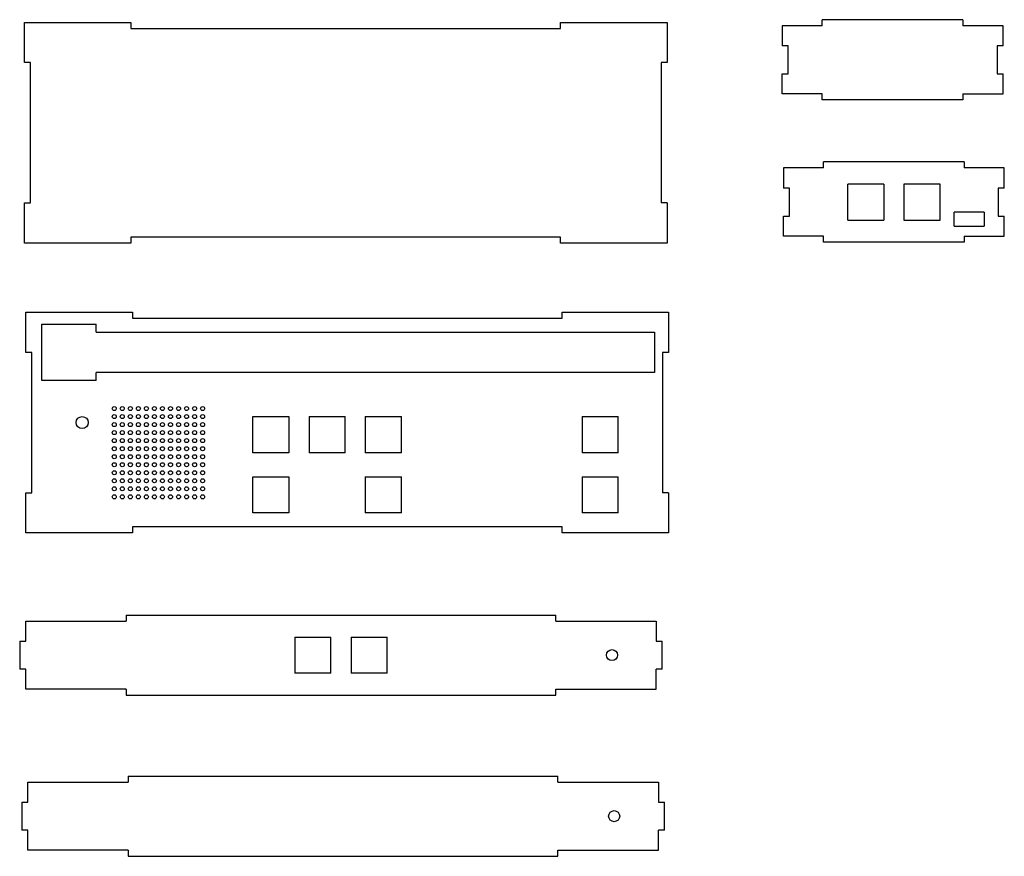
# Model space of a CAD drawing. Extents: x 53 to 543, y 385 to 802.
import ezdxf

# ---------------------------------------------------------------- set-up
doc = ezdxf.new("R2010")
doc.units = 0
doc.layers.get('0').update_dxf_attribs({"linetype": 'CONTINUOUS'})

msp = doc.modelspace()

# ---------------------------------------------------------------- linework, layer by layer
at = {"color": 7}
for p, q in [((55.189453, 800.998291), (108.189453, 800.998291)), ((55.189453, 780.998291), (55.189453, 800.998291)), ((108.189453, 800.998291), (108.189453, 797.998291)), ((322.189453, 800.998291), (375.189453, 800.998291)), ((322.189453, 797.998291), (322.189453, 800.998291)), ((375.189453, 800.998291), (375.189453, 780.998291)), ((432.515167, 799.3349), (432.515167, 789.3349)), ((452.515167, 799.3349), (432.515167, 799.3349)), ((452.515167, 799.3349), (452.515167, 802.3349)), ((522.515137, 802.3349), (452.515167, 802.3349)), ((522.515137, 802.3349), (522.515137, 799.3349)), ((542.515137, 799.3349), (522.515137, 799.3349)), ((542.515137, 789.3349), (542.515137, 799.3349)), ((108.189453, 797.998291), (322.189453, 797.998291)), ((435.515167, 789.3349), (432.515167, 789.3349)), ((435.515167, 775.3349), (435.515167, 789.3349)), ((539.515137, 789.3349), (539.515137, 775.3349)), ((542.515137, 789.3349), (539.515137, 789.3349)), ((58.189453, 780.998291), (55.189453, 780.998291)), ((58.189453, 710.998291), (58.189453, 780.998291)), ((372.189453, 780.998291), (372.189453, 710.998291)), ((375.189453, 780.998291), (372.189453, 780.998291)), ((432.515167, 765.3349), (432.515167, 775.3349)), ((432.515167, 775.3349), (435.515167, 775.3349)), ((539.515137, 775.3349), (542.515137, 775.3349)), ((542.515137, 765.3349), (542.515137, 775.3349)), ((452.515167, 765.3349), (432.515167, 765.3349)), ((452.515167, 762.3349), (452.515167, 765.3349)), ((522.515137, 765.3349), (542.515137, 765.3349)), ((522.515137, 765.3349), (522.515137, 762.3349)), ((522.515137, 762.3349), (452.515167, 762.3349)), ((453.147888, 728.443787), (453.147888, 731.443787)), ((523.147888, 731.443787), (453.147888, 731.443787)), ((523.147888, 731.443787), (523.147888, 728.443787)), ((433.147888, 728.443787), (433.147888, 718.443787)), ((453.147888, 728.443787), (433.147888, 728.443787)), ((543.147888, 728.443787), (523.147888, 728.443787)), ((543.147888, 718.443787), (543.147888, 728.443787)), ((436.147888, 718.443787), (433.147888, 718.443787)), ((436.147888, 704.443787), (436.147888, 718.443787)), ((465.147888, 702.443787), (465.147888, 720.443787)), ((483.147888, 720.443787), (465.147888, 720.443787)), ((483.147888, 720.443787), (483.147888, 702.443787)), ((511.147888, 720.443787), (493.147888, 720.443787)), ((493.147888, 720.443787), (493.147888, 702.443787)), ((511.147888, 702.443787), (511.147888, 720.443787)), ((540.147888, 718.443787), (540.147888, 704.443787)), ((543.147888, 718.443787), (540.147888, 718.443787)), ((55.189453, 710.998291), (58.189453, 710.998291)), ((55.189453, 690.998291), (55.189453, 710.998291)), ((375.189453, 710.998291), (372.189453, 710.998291)), ((375.189453, 710.998291), (375.189453, 690.998291)), ((518.147888, 699.443787), (518.147888, 706.443787)), ((533.147888, 706.443787), (518.147888, 706.443787)), ((533.147888, 706.443787), (533.147888, 699.443787)), ((433.147888, 694.443787), (433.147888, 704.443787)), ((433.147888, 704.443787), (436.147888, 704.443787)), ((465.147888, 702.443787), (483.147888, 702.443787)), ((493.147888, 702.443787), (511.147888, 702.443787)), ((540.147888, 704.443787), (543.147888, 704.443787)), ((543.147888, 694.443787), (543.147888, 704.443787)), ((518.147888, 699.443787), (533.147888, 699.443787)), ((108.189453, 693.998291), (108.189453, 690.998291)), ((322.189453, 693.998291), (108.189453, 693.998291)), ((322.189453, 690.998291), (322.189453, 693.998291)), ((453.147888, 694.443787), (433.147888, 694.443787)), ((453.147888, 691.443787), (453.147888, 694.443787)), ((523.147888, 691.443787), (453.147888, 691.443787)), ((523.147888, 694.443787), (543.147888, 694.443787)), ((523.147888, 694.443787), (523.147888, 691.443787)), ((108.189453, 690.998291), (55.189453, 690.998291)), ((375.189453, 690.998291), (322.189453, 690.998291)), ((55.911957, 656.573792), (108.911957, 656.573792)), ((55.911957, 636.573792), (55.911957, 656.573792)), ((108.911957, 656.573792), (108.911957, 653.573792)), ((108.911957, 653.573792), (322.911957, 653.573792)), ((322.911957, 656.573792), (375.911957, 656.573792)), ((322.911957, 653.573792), (322.911957, 656.573792)), ((375.911957, 656.573792), (375.911957, 636.573792)), ((63.911957, 650.573792), (90.911957, 650.573792)), ((63.911957, 622.573792), (63.911957, 650.573792)), ((90.911957, 646.573792), (90.911957, 650.573792)), ((90.911957, 646.573792), (368.911957, 646.573792)), ((368.911957, 646.573792), (368.911957, 626.573792)), ((58.911957, 636.573792), (55.911957, 636.573792)), ((58.911957, 566.573792), (58.911957, 636.573792)), ((372.911957, 636.573792), (372.911957, 566.573792)), ((375.911957, 636.573792), (372.911957, 636.573792)), ((368.911957, 626.573792), (90.911957, 626.573792)), ((90.911957, 622.573792), (90.911957, 626.573792)), ((90.911957, 622.573792), (63.911957, 622.573792)), ((168.911957, 604.573792), (186.911957, 604.573792)), ((168.911957, 586.573792), (168.911957, 604.573792)), ((186.911957, 604.573792), (186.911957, 586.573792)), ((196.911957, 604.573792), (196.911957, 586.573792)), ((196.911957, 604.573792), (214.911957, 604.573792)), ((214.911957, 586.573792), (214.911957, 604.573792)), ((224.911957, 604.573792), (224.911957, 586.573792)), ((224.911957, 604.573792), (242.911957, 604.573792)), ((242.911957, 586.573792), (242.911957, 604.573792)), ((332.911957, 604.573792), (332.911957, 586.573792)), ((332.911957, 604.573792), (350.911957, 604.573792)), ((350.911957, 586.573792), (350.911957, 604.573792)), ((186.911957, 586.573792), (168.911957, 586.573792)), ((214.911957, 586.573792), (196.911957, 586.573792)), ((242.911957, 586.573792), (224.911957, 586.573792)), ((350.911957, 586.573792), (332.911957, 586.573792)), ((168.911957, 574.573792), (186.911957, 574.573792)), ((168.911957, 556.573792), (168.911957, 574.573792)), ((186.911957, 574.573792), (186.911957, 556.573792)), ((224.911957, 574.573792), (224.911957, 556.573792)), ((224.911957, 574.573792), (242.911957, 574.573792)), ((242.911957, 556.573792), (242.911957, 574.573792)), ((332.911957, 574.573792), (332.911957, 556.573792)), ((332.911957, 574.573792), (350.911957, 574.573792)), ((350.911957, 556.573792), (350.911957, 574.573792)), ((55.911957, 566.573792), (58.911957, 566.573792)), ((55.911957, 546.573792), (55.911957, 566.573792)), ((375.911957, 566.573792), (372.911957, 566.573792)), ((375.911957, 566.573792), (375.911957, 546.573792)), ((186.911957, 556.573792), (168.911957, 556.573792)), ((242.911957, 556.573792), (224.911957, 556.573792)), ((350.911957, 556.573792), (332.911957, 556.573792)), ((108.911957, 549.573792), (108.911957, 546.573792)), ((322.911957, 549.573792), (108.911957, 549.573792)), ((322.911957, 546.573792), (322.911957, 549.573792)), ((108.911957, 546.573792), (55.911957, 546.573792)), ((375.911957, 546.573792), (322.911957, 546.573792)), ((105.809601, 505.697357), (319.809601, 505.697357)), ((105.809601, 505.697357), (105.809601, 502.697357)), ((319.809601, 502.697357), (319.809601, 505.697357)), ((55.809601, 502.697357), (105.809601, 502.697357)), ((55.809601, 492.697357), (55.809601, 502.697357)), ((319.809601, 502.697357), (369.809601, 502.697357)), ((369.809601, 502.697357), (369.809601, 492.697357)), ((52.809601, 492.697357), (52.809601, 478.697357)), ((52.809601, 492.697357), (55.809601, 492.697357)), ((189.809601, 494.697357), (189.809601, 476.697357)), ((189.809601, 494.697357), (207.809601, 494.697357)), ((207.809601, 476.697357), (207.809601, 494.697357)), ((217.809601, 494.697357), (217.809601, 476.697357)), ((217.809601, 494.697357), (235.809601, 494.697357)), ((235.809601, 476.697357), (235.809601, 494.697357)), ((369.809601, 492.697357), (372.809601, 492.697357)), ((372.809601, 478.697357), (372.809601, 492.697357)), ((55.809601, 478.697357), (52.809601, 478.697357)), ((55.809601, 468.697357), (55.809601, 478.697357)), ((207.809601, 476.697357), (189.809601, 476.697357)), ((235.809601, 476.697357), (217.809601, 476.697357)), ((369.809601, 468.697357), (369.809601, 478.697357)), ((372.809601, 478.697357), (369.809601, 478.697357)), ((105.809601, 468.697357), (55.809601, 468.697357)), ((105.809601, 468.697357), (105.809601, 465.697357)), ((319.809601, 465.697357), (319.809601, 468.697357)), ((319.809601, 468.697357), (369.809601, 468.697357)), ((105.809601, 465.697357), (319.809601, 465.697357)), ((56.864288, 422.454437), (106.864288, 422.454437)), ((56.864288, 412.454437), (56.864288, 422.454437)), ((106.864288, 425.454437), (320.864288, 425.454437)), ((106.864288, 425.454437), (106.864288, 422.454437)), ((320.864288, 422.454437), (320.864288, 425.454437)), ((320.864288, 422.454437), (370.864288, 422.454437)), ((370.864288, 422.454437), (370.864288, 412.454437)), ((53.864288, 412.454437), (53.864288, 398.454437)), ((53.864288, 412.454437), (56.864288, 412.454437)), ((370.864288, 412.454437), (373.864288, 412.454437)), ((373.864288, 398.454437), (373.864288, 412.454437)), ((56.864288, 398.454437), (53.864288, 398.454437)), ((56.864288, 388.454437), (56.864288, 398.454437)), ((370.864288, 388.454437), (370.864288, 398.454437)), ((373.864288, 398.454437), (370.864288, 398.454437)), ((106.864288, 388.454437), (56.864288, 388.454437)), ((106.864288, 388.454437), (106.864288, 385.454437)), ((320.864288, 385.454437), (320.864288, 388.454437)), ((320.864288, 388.454437), (370.864288, 388.454437)), ((106.864288, 385.454437), (320.864288, 385.454437))]:
    msp.add_line(p, q, dxfattribs=at)
for centre, radius in [((99.911957, 608.573792), 1), ((103.911957, 608.573792), 1), ((107.911957, 608.573792), 1), ((111.911957, 608.573792), 1), ((115.911957, 608.573792), 1), ((119.911957, 608.573792), 1), ((123.911957, 608.573792), 1), ((127.911957, 608.573792), 1), ((131.911957, 608.573792), 1), ((135.911957, 608.573792), 1), ((139.911957, 608.573792), 1), ((143.911957, 608.573792), 1), ((83.911957, 601.573792), 3), ((99.911957, 604.573792), 1), ((103.911957, 604.573792), 1), ((107.911957, 604.573792), 1), ((111.911957, 604.573792), 1), ((115.911957, 604.573792), 1), ((119.911957, 604.573792), 1), ((123.911957, 604.573792), 1), ((127.911957, 604.573792), 1), ((131.911957, 604.573792), 1), ((135.911957, 604.573792), 1), ((139.911957, 604.573792), 1), ((143.911957, 604.573792), 1), ((99.911957, 600.573792), 1), ((103.911957, 600.573792), 1), ((107.911957, 600.573792), 1), ((111.911957, 600.573792), 1), ((115.911957, 600.573792), 1), ((119.911957, 600.573792), 1), ((123.911957, 600.573792), 1), ((127.911957, 600.573792), 1), ((131.911957, 600.573792), 1), ((135.911957, 600.573792), 1), ((139.911957, 600.573792), 1), ((143.911957, 600.573792), 1), ((99.911957, 596.573792), 1), ((99.911957, 592.573792), 1), ((103.911957, 596.573792), 1), ((103.911957, 592.573792), 1), ((107.911957, 596.573792), 1), ((107.911957, 592.573792), 1), ((111.911957, 596.573792), 1), ((111.911957, 592.573792), 1), ((115.911957, 596.573792), 1), ((115.911957, 592.573792), 1), ((119.911957, 596.573792), 1), ((119.911957, 592.573792), 1), ((123.911957, 596.573792), 1), ((123.911957, 592.573792), 1), ((127.911957, 596.573792), 1), ((127.911957, 592.573792), 1), ((131.911957, 596.573792), 1), ((131.911957, 592.573792), 1), ((135.911957, 596.573792), 1), ((135.911957, 592.573792), 1), ((139.911957, 596.573792), 1), ((139.911957, 592.573792), 1), ((143.911957, 596.573792), 1), ((143.911957, 592.573792), 1), ((99.911957, 588.573792), 1), ((103.911957, 588.573792), 1), ((107.911957, 588.573792), 1), ((111.911957, 588.573792), 1), ((115.911957, 588.573792), 1), ((119.911957, 588.573792), 1), ((123.911957, 588.573792), 1), ((127.911957, 588.573792), 1), ((131.911957, 588.573792), 1), ((135.911957, 588.573792), 1), ((139.911957, 588.573792), 1), ((143.911957, 588.573792), 1), ((99.911957, 584.573792), 1), ((103.911957, 584.573792), 1), ((107.911957, 584.573792), 1), ((111.911957, 584.573792), 1), ((115.911957, 584.573792), 1), ((119.911957, 584.573792), 1), ((123.911957, 584.573792), 1), ((127.911957, 584.573792), 1), ((131.911957, 584.573792), 1), ((135.911957, 584.573792), 1), ((139.911957, 584.573792), 1), ((143.911957, 584.573792), 1), ((99.911957, 580.573792), 1), ((103.911957, 580.573792), 1), ((107.911957, 580.573792), 1), ((111.911957, 580.573792), 1), ((115.911957, 580.573792), 1), ((119.911957, 580.573792), 1), ((123.911957, 580.573792), 1), ((127.911957, 580.573792), 1), ((131.911957, 580.573792), 1), ((135.911957, 580.573792), 1), ((139.911957, 580.573792), 1), ((143.911957, 580.573792), 1), ((99.911957, 576.573792), 1), ((103.911957, 576.573792), 1), ((107.911957, 576.573792), 1), ((111.911957, 576.573792), 1), ((115.911957, 576.573792), 1), ((119.911957, 576.573792), 1), ((123.911957, 576.573792), 1), ((127.911957, 576.573792), 1), ((131.911957, 576.573792), 1), ((135.911957, 576.573792), 1), ((139.911957, 576.573792), 1), ((143.911957, 576.573792), 1), ((99.911957, 572.573792), 1), ((99.911957, 568.573792), 1), ((103.911957, 572.573792), 1), ((103.911957, 568.573792), 1), ((107.911957, 572.573792), 1), ((107.911957, 568.573792), 1), ((111.911957, 572.573792), 1), ((111.911957, 568.573792), 1), ((115.911957, 572.573792), 1), ((115.911957, 568.573792), 1), ((119.911957, 572.573792), 1), ((119.911957, 568.573792), 1), ((123.911957, 572.573792), 1), ((123.911957, 568.573792), 1), ((127.911957, 572.573792), 1), ((127.911957, 568.573792), 1), ((131.911957, 572.573792), 1), ((131.911957, 568.573792), 1), ((135.911957, 572.573792), 1), ((135.911957, 568.573792), 1), ((139.911957, 572.573792), 1), ((139.911957, 568.573792), 1), ((143.911957, 572.573792), 1), ((143.911957, 568.573792), 1), ((99.911957, 564.573792), 1), ((103.911957, 564.573792), 1), ((107.911957, 564.573792), 1), ((111.911957, 564.573792), 1), ((115.911957, 564.573792), 1), ((119.911957, 564.573792), 1), ((123.911957, 564.573792), 1), ((127.911957, 564.573792), 1), ((131.911957, 564.573792), 1), ((135.911957, 564.573792), 1), ((139.911957, 564.573792), 1), ((143.911957, 564.573792), 1), ((347.809601, 485.697357), 2.75), ((348.864288, 405.454437), 2.75)]:
    msp.add_circle(centre, radius, dxfattribs=at)

doc.saveas('drawing.dxf')
